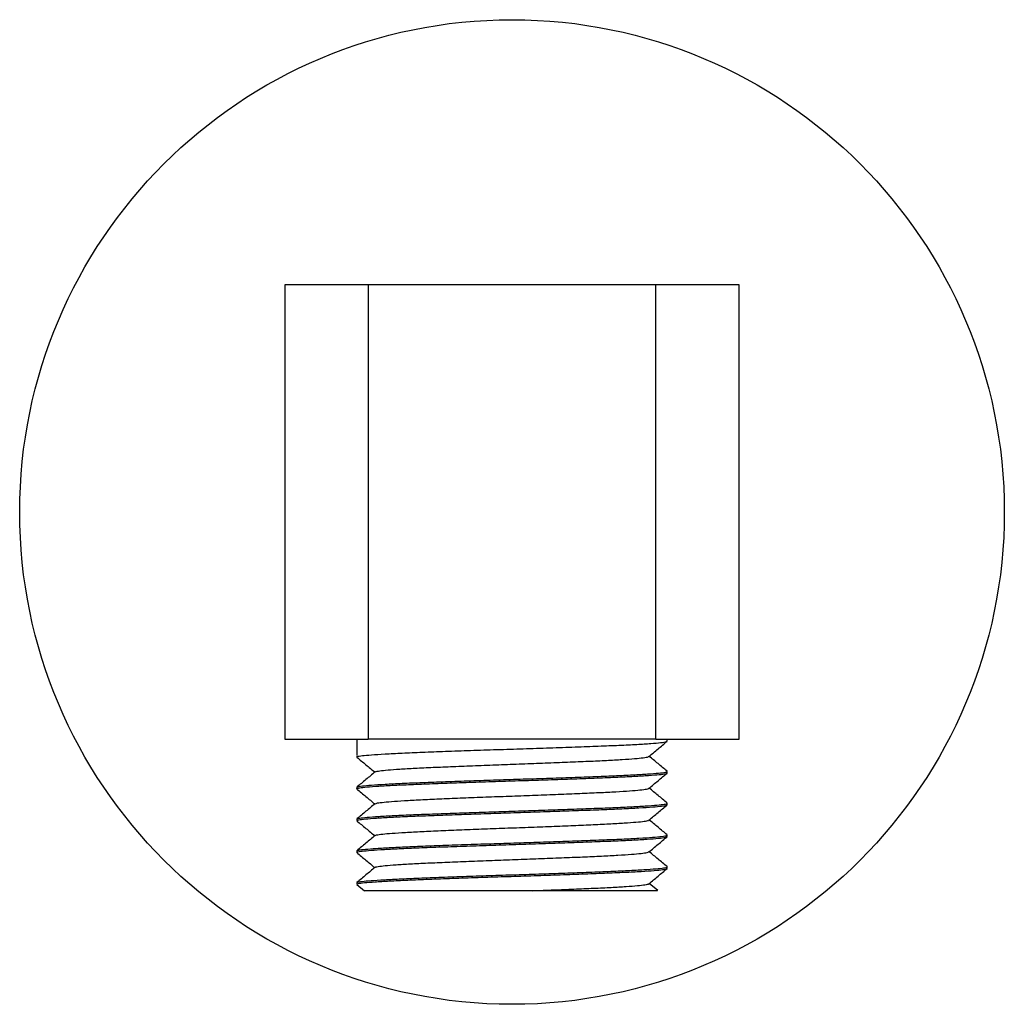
# Model space of a CAD drawing. Header units: millimetres. Extents: x 4054.405 to 4054.47, y 1761.4469 to 1761.5119.
import ezdxf

# ---------------------------------------------------------------- set-up
doc = ezdxf.new("R2010")
doc.units = ezdxf.units.MM
doc.layers.add('SANINDUSA', color=3, linetype='Continuous')

msp = doc.modelspace()

# ---------------------------------------------------------------- linework, layer by layer
at = {"layer": 'SANINDUSA'}
for p, q in [((4054.428004, 1761.494449), (4054.422504, 1761.494449)), ((4054.422504, 1761.494449), (4054.422504, 1761.464449)), ((4054.428004, 1761.494449), (4054.428004, 1761.464449)), ((4054.447004, 1761.494449), (4054.428004, 1761.494449)), ((4054.452504, 1761.494449), (4054.447004, 1761.494449)), ((4054.447004, 1761.464449), (4054.447004, 1761.494449)), ((4054.452504, 1761.464449), (4054.452504, 1761.494449)), ((4054.422504, 1761.464449), (4054.428004, 1761.464449)), ((4054.427254, 1761.464449), (4054.427254, 1761.463374)), ((4054.447004, 1761.464449), (4054.428004, 1761.464449)), ((4054.447004, 1761.464449), (4054.452504, 1761.464449)), ((4054.447754, 1761.464324), (4054.447754, 1761.464449)), ((4054.427254, 1761.46333), (4054.427254, 1761.463274)), ((4054.447754, 1761.462224), (4054.447754, 1761.462324)), ((4054.427254, 1761.461274), (4054.427254, 1761.461174)), ((4054.447754, 1761.460124), (4054.447754, 1761.460224)), ((4054.427254, 1761.459174), (4054.427254, 1761.459074)), ((4054.427272, 1761.459174), (4054.427257, 1761.459182)), ((4054.447754, 1761.458024), (4054.447754, 1761.458124)), ((4054.427254, 1761.457074), (4054.427254, 1761.456974)), ((4054.447754, 1761.455924), (4054.447754, 1761.456024)), ((4054.427254, 1761.454974), (4054.427254, 1761.454874)), ((4054.427263, 1761.454859), (4054.427772, 1761.454435)), ((4054.44712, 1761.454459), (4054.446563, 1761.454924))]:
    msp.add_line(p, q, dxfattribs=at)
msp.add_circle((4054.437504, 1761.479449), 0.0325, dxfattribs=at)
for points, knots in [([(4054.427291, 1761.463274), (4054.427286, 1761.463285), (4054.427273, 1761.463316), (4054.427586, 1761.463365), (4054.428189, 1761.46342), (4054.429082, 1761.463479), (4054.430221, 1761.463538), (4054.431572, 1761.463594), (4054.433097, 1761.46365), (4054.434758, 1761.463709), (4054.436496, 1761.463767), (4054.43826, 1761.463823), (4054.440005, 1761.463881), (4054.44168, 1761.463939), (4054.443227, 1761.463997), (4054.444605, 1761.464052), (4054.445777, 1761.464111), (4054.446707, 1761.464169), (4054.447353, 1761.464225), (4054.447713, 1761.464277), (4054.44772, 1761.46431), (4054.447722, 1761.464324)], [0, 0, 0, 0, 0.031488, 0.086125, 0.14031, 0.195275, 0.250311, 0.304616, 0.359093, 0.414175, 0.469046, 0.523173, 0.577947, 0.633049, 0.687662, 0.741862, 0.79684, 0.851866, 0.906147, 0.960652, 1, 1, 1, 1]), ([(4054.446543, 1761.463308), (4054.446743, 1761.463475), (4054.447143, 1761.463808), (4054.447544, 1761.464142), (4054.447744, 1761.464309)], [0, 0, 0, 0, 0.499983, 1, 1, 1, 1]), ([(4054.427263, 1761.463259), (4054.427463, 1761.463092), (4054.427857, 1761.462764), (4054.428251, 1761.462436), (4054.428445, 1761.462274)], [0, 0, 0, 0, 0.508414, 1, 1, 1, 1]), ([(4054.428491, 1761.462288), (4054.42849, 1761.462295), (4054.428486, 1761.462321), (4054.428751, 1761.462365), (4054.429278, 1761.46242), (4054.430068, 1761.462479), (4054.431074, 1761.462538), (4054.432267, 1761.462594), (4054.433613, 1761.46265), (4054.435079, 1761.462709), (4054.436614, 1761.462767), (4054.438171, 1761.462823), (4054.439712, 1761.462881), (4054.441191, 1761.462939), (4054.442557, 1761.462997), (4054.443774, 1761.463052), (4054.444808, 1761.463111), (4054.445631, 1761.463169), (4054.446196, 1761.463225), (4054.446496, 1761.463271), (4054.446507, 1761.463299), (4054.44651, 1761.463308)], [0, 0, 0, 0, 0.0187195, 0.0749749, 0.1307639, 0.1873572, 0.2440231, 0.299936, 0.3560264, 0.41274, 0.4692363, 0.5249658, 0.5813627, 0.638097, 0.6943266, 0.7501317, 0.8067389, 0.8633943, 0.9192821, 0.9754017, 1, 1, 1, 1]), ([(4054.447744, 1761.462338), (4054.447544, 1761.462505), (4054.44715, 1761.462834), (4054.446756, 1761.463162), (4054.446563, 1761.463324)], [0, 0, 0, 0, 0.50816, 1, 1, 1, 1]), ([(4054.427296, 1761.461287), (4054.427294, 1761.461294), (4054.427288, 1761.46132), (4054.427589, 1761.461365), (4054.428188, 1761.46142), (4054.429082, 1761.461479), (4054.430221, 1761.461538), (4054.431572, 1761.461594), (4054.433097, 1761.46165), (4054.434758, 1761.461709), (4054.436496, 1761.461767), (4054.43826, 1761.461823), (4054.440005, 1761.461881), (4054.44168, 1761.461939), (4054.443227, 1761.461997), (4054.444605, 1761.462052), (4054.445777, 1761.462111), (4054.446707, 1761.462169), (4054.447353, 1761.462225), (4054.447713, 1761.462277), (4054.44772, 1761.46231), (4054.447722, 1761.462324)], [0, 0, 0, 0, 0.019987, 0.075273, 0.130101, 0.185719, 0.241408, 0.296358, 0.351482, 0.407218, 0.462741, 0.51751, 0.572935, 0.628692, 0.683953, 0.738796, 0.794428, 0.850107, 0.905032, 0.960185, 1, 1, 1, 1]), ([(4054.427272, 1761.461174), (4054.427266, 1761.461177), (4054.427218, 1761.461199), (4054.42742, 1761.461241), (4054.427888, 1761.461296), (4054.428668, 1761.461354), (4054.429705, 1761.461413), (4054.43097, 1761.46147), (4054.432425, 1761.461526), (4054.434032, 1761.461584), (4054.435745, 1761.461643), (4054.437504, 1761.461699), (4054.439262, 1761.461755), (4054.440975, 1761.461814), (4054.442582, 1761.461873), (4054.444037, 1761.461928), (4054.445302, 1761.461985), (4054.446339, 1761.462044), (4054.447119, 1761.462102), (4054.447588, 1761.462157), (4054.447789, 1761.462199), (4054.447741, 1761.462221), (4054.447735, 1761.462224)], [0, 0, 0, 0, 0.007865, 0.062804, 0.116964, 0.171652, 0.226761, 0.281472, 0.335622, 0.390545, 0.445609, 0.5, 0.554391, 0.609455, 0.664378, 0.718528, 0.773239, 0.828348, 0.883036, 0.937196, 0.992135, 1, 1, 1, 1]), ([(4054.428462, 1761.462288), (4054.428261, 1761.462121), (4054.427861, 1761.461787), (4054.427461, 1761.461453), (4054.427261, 1761.461287)], [0, 0, 0, 0, 0.499985, 1, 1, 1, 1]), ([(4054.446544, 1761.461208), (4054.446744, 1761.461375), (4054.447144, 1761.461709), (4054.447545, 1761.462043), (4054.447745, 1761.46221)], [0, 0, 0, 0, 0.499985, 1, 1, 1, 1]), ([(4054.427261, 1761.461161), (4054.427461, 1761.460994), (4054.427856, 1761.460665), (4054.42825, 1761.460336), (4054.428444, 1761.460174)], [0, 0, 0, 0, 0.507379, 1, 1, 1, 1]), ([(4054.428479, 1761.46019), (4054.428514, 1761.460207), (4054.428588, 1761.460243), (4054.429023, 1761.460296), (4054.4297, 1761.460354), (4054.430618, 1761.460413), (4054.431735, 1761.46047), (4054.43302, 1761.460526), (4054.434439, 1761.460584), (4054.435951, 1761.460643), (4054.437504, 1761.460699), (4054.439056, 1761.460755), (4054.440568, 1761.460814), (4054.441988, 1761.460873), (4054.443272, 1761.460928), (4054.444389, 1761.460985), (4054.445307, 1761.461044), (4054.445985, 1761.461102), (4054.44642, 1761.461155), (4054.446494, 1761.461191), (4054.446529, 1761.461208)], [0, 0, 0, 0, 0.0492182, 0.1050433, 0.1614124, 0.2182151, 0.2746081, 0.3304224, 0.3870343, 0.4437913, 0.4998539, 0.5559164, 0.6126734, 0.6692854, 0.7250997, 0.7814926, 0.8382954, 0.8946644, 0.9504895, 1, 1, 1, 1]), ([(4054.447746, 1761.460237), (4054.447546, 1761.460404), (4054.447152, 1761.460733), (4054.446757, 1761.461062), (4054.446563, 1761.461224)], [0, 0, 0, 0, 0.507457, 1, 1, 1, 1]), ([(4054.428464, 1761.46019), (4054.428264, 1761.460023), (4054.427863, 1761.459689), (4054.427463, 1761.459355), (4054.427263, 1761.459188)], [0, 0, 0, 0, 0.499983, 1, 1, 1, 1]), ([(4054.427277, 1761.459188), (4054.427317, 1761.459206), (4054.427402, 1761.459243), (4054.427898, 1761.459296), (4054.428666, 1761.459354), (4054.429706, 1761.459413), (4054.43097, 1761.45947), (4054.432425, 1761.459526), (4054.434032, 1761.459584), (4054.435745, 1761.459643), (4054.437504, 1761.459699), (4054.439262, 1761.459755), (4054.440975, 1761.459814), (4054.442582, 1761.459873), (4054.444037, 1761.459928), (4054.445302, 1761.459985), (4054.446339, 1761.460044), (4054.447119, 1761.460102), (4054.447588, 1761.460157), (4054.447789, 1761.460199), (4054.447741, 1761.460221), (4054.447735, 1761.460224)], [0, 0, 0, 0, 0.050041, 0.10494, 0.160372, 0.216231, 0.271687, 0.326575, 0.382246, 0.43806, 0.493191, 0.548323, 0.604136, 0.659808, 0.714695, 0.770151, 0.82601, 0.881443, 0.936341, 0.992028, 1, 1, 1, 1]), ([(4054.427285, 1761.459074), (4054.427288, 1761.459088), (4054.427294, 1761.459122), (4054.427654, 1761.459173), (4054.4283, 1761.459229), (4054.42923, 1761.459287), (4054.430402, 1761.459346), (4054.43178, 1761.459402), (4054.433327, 1761.459459), (4054.435003, 1761.459518), (4054.436747, 1761.459575), (4054.438512, 1761.459631), (4054.44025, 1761.459689), (4054.44191, 1761.459748), (4054.443435, 1761.459804), (4054.444786, 1761.45986), (4054.445925, 1761.459919), (4054.446818, 1761.459978), (4054.447422, 1761.460033), (4054.447735, 1761.460082), (4054.447721, 1761.460113), (4054.447716, 1761.460124)], [0, 0, 0, 0, 0.039348, 0.093853, 0.148134, 0.20316, 0.258138, 0.312338, 0.366951, 0.422053, 0.476827, 0.530954, 0.585825, 0.640907, 0.695384, 0.749689, 0.804725, 0.85969, 0.913875, 0.968512, 1, 1, 1, 1]), ([(4054.446546, 1761.45911), (4054.446746, 1761.459277), (4054.447147, 1761.459611), (4054.447547, 1761.459945), (4054.447747, 1761.460112)], [0, 0, 0, 0, 0.499985, 1, 1, 1, 1]), ([(4054.42726, 1761.459062), (4054.42746, 1761.458895), (4054.427855, 1761.458566), (4054.42825, 1761.458236), (4054.428445, 1761.458074)], [0, 0, 0, 0, 0.507025, 1, 1, 1, 1]), ([(4054.428495, 1761.458088), (4054.428498, 1761.458097), (4054.428508, 1761.458126), (4054.42881, 1761.458173), (4054.429377, 1761.458229), (4054.430199, 1761.458287), (4054.431234, 1761.458346), (4054.43245, 1761.458402), (4054.433816, 1761.458459), (4054.435295, 1761.458518), (4054.436836, 1761.458575), (4054.438394, 1761.458631), (4054.439928, 1761.458689), (4054.441394, 1761.458748), (4054.44274, 1761.458804), (4054.443933, 1761.45886), (4054.444939, 1761.458919), (4054.445729, 1761.458978), (4054.446257, 1761.459033), (4054.446522, 1761.459078), (4054.446517, 1761.459104), (4054.446516, 1761.45911)], [0, 0, 0, 0, 0.026886, 0.082852, 0.138586, 0.195086, 0.251538, 0.307189, 0.363265, 0.419843, 0.476085, 0.531662, 0.588003, 0.644561, 0.700497, 0.756256, 0.812767, 0.869205, 0.92484, 0.980941, 1, 1, 1, 1]), ([(4054.447745, 1761.458138), (4054.447545, 1761.458305), (4054.447151, 1761.458634), (4054.446757, 1761.458962), (4054.446563, 1761.459124)], [0, 0, 0, 0, 0.507895, 1, 1, 1, 1]), ([(4054.428461, 1761.458088), (4054.428261, 1761.457921), (4054.427861, 1761.457587), (4054.427461, 1761.457253), (4054.42726, 1761.457086)], [0, 0, 0, 0, 0.499984, 1, 1, 1, 1]), ([(4054.427285, 1761.456974), (4054.427276, 1761.45698), (4054.427235, 1761.457005), (4054.427468, 1761.457049), (4054.427983, 1761.457104), (4054.428801, 1761.457162), (4054.429873, 1761.457221), (4054.431168, 1761.457278), (4054.432646, 1761.457334), (4054.434272, 1761.457392), (4054.435994, 1761.457451), (4054.437756, 1761.457507), (4054.439511, 1761.457564), (4054.441213, 1761.457623), (4054.4428, 1761.457681), (4054.44423, 1761.457736), (4054.445465, 1761.457794), (4054.446469, 1761.457853), (4054.447198, 1761.45791), (4054.447666, 1761.457965), (4054.447724, 1761.458004), (4054.447754, 1761.458024)], [0, 0, 0, 0, 0.01574, 0.070594, 0.124719, 0.179516, 0.234617, 0.289205, 0.343424, 0.398417, 0.453434, 0.507693, 0.562228, 0.617321, 0.672157, 0.726281, 0.781097, 0.836195, 0.890757, 0.944995, 1, 1, 1, 1]), ([(4054.427299, 1761.457086), (4054.427302, 1761.457096), (4054.427313, 1761.457126), (4054.427657, 1761.457173), (4054.428299, 1761.457229), (4054.429231, 1761.457287), (4054.430402, 1761.457346), (4054.43178, 1761.457402), (4054.433327, 1761.457459), (4054.435003, 1761.457518), (4054.436747, 1761.457575), (4054.438512, 1761.457631), (4054.44025, 1761.457689), (4054.44191, 1761.457748), (4054.443435, 1761.457804), (4054.444786, 1761.45786), (4054.445925, 1761.457919), (4054.446818, 1761.457978), (4054.447422, 1761.458033), (4054.447735, 1761.458082), (4054.447721, 1761.458113), (4054.447716, 1761.458124)], [0, 0, 0, 0, 0.028096, 0.083239, 0.138156, 0.193826, 0.249448, 0.304283, 0.359535, 0.415283, 0.470699, 0.52546, 0.580974, 0.636701, 0.691816, 0.746757, 0.802437, 0.858047, 0.912866, 0.968143, 1, 1, 1, 1]), ([(4054.446545, 1761.45701), (4054.446746, 1761.457177), (4054.447146, 1761.457511), (4054.447546, 1761.457844), (4054.447747, 1761.458011)], [0, 0, 0, 0, 0.499983, 1, 1, 1, 1]), ([(4054.427262, 1761.456961), (4054.427462, 1761.456794), (4054.427856, 1761.456465), (4054.42825, 1761.456136), (4054.428444, 1761.455974)], [0, 0, 0, 0, 0.507756, 1, 1, 1, 1]), ([(4054.428465, 1761.45599), (4054.428465, 1761.455991), (4054.428445, 1761.45601), (4054.428651, 1761.456049), (4054.429096, 1761.456104), (4054.42982, 1761.456162), (4054.430766, 1761.456221), (4054.431909, 1761.456278), (4054.433215, 1761.456334), (4054.43465, 1761.456392), (4054.436171, 1761.456451), (4054.437726, 1761.456507), (4054.439276, 1761.456564), (4054.440778, 1761.456623), (4054.44218, 1761.456681), (4054.443443, 1761.456736), (4054.444533, 1761.456794), (4054.44542, 1761.456853), (4054.446061, 1761.45691), (4054.446449, 1761.456961), (4054.446499, 1761.456995), (4054.446521, 1761.45701)], [0, 0, 0, 0, 0.00048, 0.056959, 0.112687, 0.169106, 0.225839, 0.282044, 0.337869, 0.39449, 0.451136, 0.507002, 0.563152, 0.619877, 0.676337, 0.732063, 0.788503, 0.845233, 0.90141, 0.957255, 1, 1, 1, 1]), ([(4054.447746, 1761.456037), (4054.447546, 1761.456204), (4054.447151, 1761.456533), (4054.446757, 1761.456862), (4054.446563, 1761.457024)], [0, 0, 0, 0, 0.507685, 1, 1, 1, 1]), ([(4054.427269, 1761.454989), (4054.427268, 1761.454989), (4054.427243, 1761.45501), (4054.427476, 1761.455049), (4054.427981, 1761.455104), (4054.428801, 1761.455162), (4054.429873, 1761.455221), (4054.431168, 1761.455278), (4054.432646, 1761.455334), (4054.434272, 1761.455392), (4054.435994, 1761.455451), (4054.437756, 1761.455507), (4054.439511, 1761.455564), (4054.441213, 1761.455623), (4054.4428, 1761.455681), (4054.44423, 1761.455736), (4054.445466, 1761.455794), (4054.446466, 1761.455853), (4054.447206, 1761.45591), (4054.447636, 1761.455965), (4054.447805, 1761.456009), (4054.447732, 1761.456033), (4054.447719, 1761.456037)], [0, 0, 0, 0, 0.002159, 0.057073, 0.111256, 0.166112, 0.221273, 0.27592, 0.330198, 0.38525, 0.440326, 0.494645, 0.549238, 0.604391, 0.659287, 0.713469, 0.768345, 0.823502, 0.878123, 0.93242, 0.987484, 1, 1, 1, 1]), ([(4054.428464, 1761.45599), (4054.428264, 1761.455823), (4054.427864, 1761.455489), (4054.427463, 1761.455156), (4054.427263, 1761.454989)], [0, 0, 0, 0, 0.499983, 1, 1, 1, 1]), ([(4054.427272, 1761.454874), (4054.427286, 1761.454891), (4054.427317, 1761.454927), (4054.427728, 1761.454981), (4054.428417, 1761.455037), (4054.429384, 1761.455096), (4054.430588, 1761.455154), (4054.431992, 1761.455209), (4054.433559, 1761.455267), (4054.435249, 1761.455326), (4054.436999, 1761.455383), (4054.438763, 1761.455439), (4054.440493, 1761.455497), (4054.442137, 1761.455556), (4054.443639, 1761.455612), (4054.444962, 1761.455669), (4054.446069, 1761.455727), (4054.446924, 1761.455786), (4054.447484, 1761.455841), (4054.447754, 1761.455888), (4054.447725, 1761.455916), (4054.447716, 1761.455924)], [0, 0, 0, 0, 0.047189, 0.101549, 0.155968, 0.211038, 0.265943, 0.320083, 0.374815, 0.429921, 0.484583, 0.538754, 0.593706, 0.648752, 0.703083, 0.757532, 0.812608, 0.867497, 0.92163, 0.976384, 1, 1, 1, 1]), ([(4054.446544, 1761.454909), (4054.446744, 1761.455075), (4054.447145, 1761.455409), (4054.447545, 1761.455743), (4054.447745, 1761.45591)], [0, 0, 0, 0, 0.499984, 1, 1, 1, 1]), ([(4054.43887, 1761.454449), (4054.439338, 1761.454467), (4054.440272, 1761.454502), (4054.441633, 1761.454558), (4054.442921, 1761.454612), (4054.444089, 1761.454669), (4054.445065, 1761.454727), (4054.445823, 1761.454786), (4054.44631, 1761.454841), (4054.446542, 1761.454883), (4054.446528, 1761.454905), (4054.446526, 1761.454909)], [0, 0, 0, 0, 0.114929, 0.229901, 0.354168, 0.478704, 0.604676, 0.730219, 0.85403, 0.979264, 1, 1, 1, 1]), ([(4054.43887, 1761.454449), (4054.438375, 1761.454449), (4054.437372, 1761.454449), (4054.435853, 1761.454449), (4054.434359, 1761.454449), (4054.43294, 1761.454449), (4054.431615, 1761.454449), (4054.430435, 1761.454449), (4054.429425, 1761.454449), (4054.42863, 1761.454449), (4054.42808, 1761.454449), (4054.42778, 1761.454449), (4054.427783, 1761.454449), (4054.427784, 1761.454449)], [0, 0, 0, 0, 0.090061, 0.18269, 0.272734, 0.365262, 0.457459, 0.552243, 0.646037, 0.742496, 0.837211, 0.934567, 1, 1, 1, 1]), ([(4054.447111, 1761.454449), (4054.4471, 1761.454449), (4054.447076, 1761.454449), (4054.446704, 1761.454449), (4054.446085, 1761.454449), (4054.445206, 1761.454449), (4054.444127, 1761.454449), (4054.442861, 1761.454449), (4054.441538, 1761.454449), (4054.44019, 1761.454449), (4054.439313, 1761.454449), (4054.43887, 1761.454449)], [0, 0, 0, 0, 0.1015591, 0.2185433, 0.3389604, 0.4548113, 0.5741435, 0.6880552, 0.8053526, 0.9016361, 1, 1, 1, 1])]:
    msp.add_open_spline(points, degree=3, knots=knots, dxfattribs=at)

doc.saveas('drawing.dxf')
